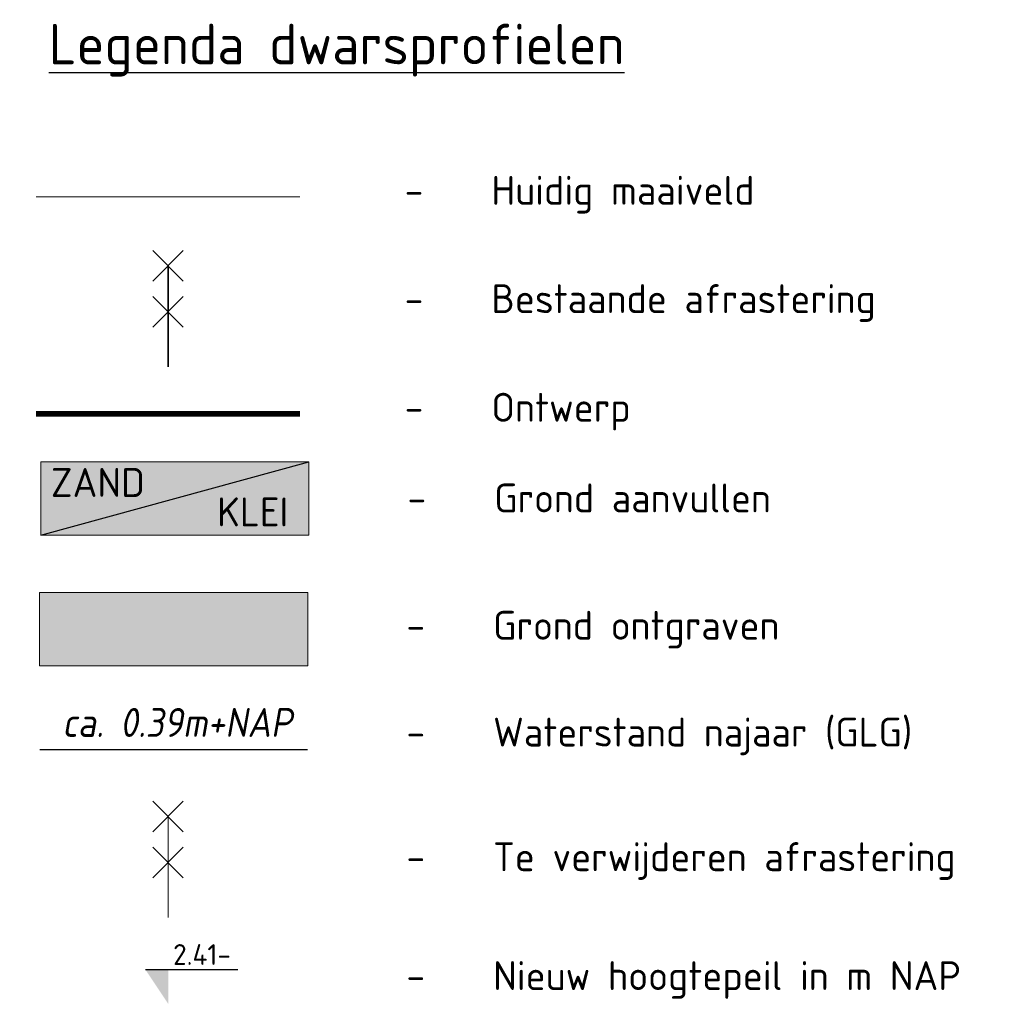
# Model space of a CAD drawing. Header units: metres. Extents: x 197883 to 206898, y 361907 to 364395.
# Tile 85 of 256: x 201516 to 201533, y 362618 to 362635. Entities that reach past the tile are written whole.
import ezdxf
from ezdxf.enums import TextEntityAlignment as Align

# ---------------------------------------------------------------- set-up
doc = ezdxf.new("R2010")
doc.units = ezdxf.units.M
for name, color, linetype, lineweight in [('B-ME-IE-TERREINAFSCHEIDING_KUNSTMATIG_RASTERHEKWERK-G', 20, 'Continuous', 18), ('B-ME-OB-WATERLIJN-GD1', 150, 'Continuous', 25), ('B-XX-IE-TERREINAFSCHEIDING_KUNSTMATIG_RASTERHEKWERK-BESTAAND-AD', 252, 'Continuous', 35), ('profiel', 8, 'Continuous', 0), ('TDNA0312_dempen', 41, 'Continuous', 30), ('X-XX-AL-LEGENDA-G', 7, 'Continuous', 18), ('X-XX-AL-PEILMAAT-SD', 7, 'Continuous', 25), ('X-XX-AL-T25-1000', 7, 'Continuous', 25)]:
    doc.layers.add(name, color=color, linetype=linetype, lineweight=lineweight)
for name, color, linetype in [('kader', 7, 'Continuous'), ('TDNA----_aanvullen_klei', 83, 'Continuous'), ('TDNA----_aanvullen_zand', 71, 'Continuous'), ('TDNT----_profiel_txt', 10, 'Continuous'), ('XDNL----_dijkcontour', 10, 'Continuous'), ('z000h3', 7, 'Continuous')]:
    doc.layers.add(name, color=color, linetype=linetype)
doc.styles.add('ENV-P', font='ISOCP.SHX')
doc.styles.add('ISO', font='NLCS-ISO.ttf')
doc.styles.add('NLCS-ISO', font='NLCS-ISO.ttf', dxfattribs={"height": 1.8})
doc.styles.add('NLCS-ISO-M1000-T25', font='NLCS-ISO.ttf', dxfattribs={"height": 2.5})

# ---------------------------------------------------------------- blocks, each defined once
blk = doc.blocks.new('raster-t')
at = {"color": 0, "lineweight": -2}
for points in [[(0.53, 2.97), (-0.53, 4.03)], [(0.53, 4.03), (-0.53, 2.97)], [(0, 0), (0, 3.5)], [(0.53, 1.378), (-0.53, 2.439)], [(0.53, 2.439), (-0.53, 1.378)]]:
    blk.add_lwpolyline(points, dxfattribs=at)
blk = doc.blocks.new('SAL-PEILMAAT_INFRACAD_H01-SOD')
blk.add_line((-2, 3), (6, 3))
blk.add_solid([(-2, 3), (0, 3), (0, 0)])
at = {"style": 'NLCS-ISO'}
blk.add_attdef('...', (0.4, 3.4), '', height=1.8, dxfattribs=at)

msp = doc.modelspace()

# ---------------------------------------------------------------- hatches: boundary and pattern name
at = {"layer": 'TDNA----_aanvullen_klei'}
h = msp.add_hatch(color=256, dxfattribs=at)
h.dxf.hatch_style = 1
h.paths.add_polyline_path([(201521.474, 362627.101), (201516.836, 362625.832), (201521.474, 362625.832)])
at = {"layer": 'TDNA----_aanvullen_zand'}
msp.add_hatch(color=256, dxfattribs=at).paths.add_polyline_path([(201516.836, 362625.832), (201521.474, 362627.101), (201516.836, 362627.101)])
at = {"layer": 'TDNA0312_dempen'}
msp.add_hatch(color=256, dxfattribs=at).paths.add_polyline_path([(201521.455, 362624.841), (201516.818, 362624.841), (201516.818, 362623.571), (201521.455, 362623.571)])

# ---------------------------------------------------------------- linework, layer by layer
at = {"layer": 'B-ME-OB-WATERLIJN-GD1', "const_width": 0.025}
msp.add_lwpolyline([(201516.818, 362622.12), (201521.455, 362622.12)], dxfattribs=at)
at = {"layer": 'kader', "color": 1, "flags": 128}
msp.add_lwpolyline([(201516.836, 362625.832), (201521.474, 362627.101)], dxfattribs=at)
at = {"layer": 'profiel', "linetype": 'Continuous', "lineweight": 0}
msp.add_line((201521.32, 362631.682), (201516.757, 362631.682), dxfattribs=at)
at = {"layer": 'X-XX-AL-LEGENDA-G', "flags": 128}
for points in [[(201516.836, 362627.101), (201521.474, 362627.101), (201521.474, 362625.832), (201516.836, 362625.832)], [(201516.818, 362624.841), (201521.455, 362624.841), (201521.455, 362623.571), (201516.818, 362623.571)]]:
    msp.add_lwpolyline(points, close=True, dxfattribs=at)
at = {"layer": 'XDNL----_dijkcontour', "const_width": 0.1}
msp.add_lwpolyline([(201521.32, 362627.929), (201516.757, 362627.929)], dxfattribs=at)

# ---------------------------------------------------------------- block references
at = {"layer": 'B-ME-IE-TERREINAFSCHEIDING_KUNSTMATIG_RASTERHEKWERK-G', "xscale": 0.5, "yscale": 0.5, "zscale": 0.5}
msp.add_blockref('raster-t', (201519.038, 362619.216), dxfattribs=at)
at = {"layer": 'B-XX-IE-TERREINAFSCHEIDING_KUNSTMATIG_RASTERHEKWERK-BESTAAND-AD', "xscale": 0.5, "yscale": 0.5, "zscale": 0.5}
msp.add_blockref('raster-t', (201519.038, 362628.741), dxfattribs=at)
at = {"layer": 'X-XX-AL-PEILMAAT-SD', "xscale": 0.2, "yscale": 0.2, "zscale": 0.2}
msp.add_blockref('SAL-PEILMAAT_INFRACAD_H01-SOD', (201519.046, 362617.718), dxfattribs=at).add_auto_attribs({'...': '2.41-'})

# ---------------------------------------------------------------- texts
at = {"layer": 'TDNT----_profiel_txt', "color": 150, "style": 'ENV-P', "oblique": 10}
msp.add_text('ca. 0.39m+NAP', height=0.5, dxfattribs=at).set_placement((201521.187, 362622.842), align=Align.TOP_RIGHT)
at = {"layer": 'X-XX-AL-T25-1000'}
for s, width, insert, char_height, attachment_point, style in [('{\\LLegenda dwarsprofielen}', 223.9568, (201516.975, 362634.676), 0.7, 1, 'NLCS-ISO'), ('\\pxi-3,l4,t4;-^IHuidig maaiveld', 64.29508, (201522.63, 362631.721), 0.5, 4, 'NLCS-ISO-M1000-T25'), ('\\pxi-3,l4,t4;-^IBestaande afrastering', 64.29508, (201522.63, 362629.847), 0.5, 4, 'NLCS-ISO-M1000-T25'), ('\\pxi-3,l4,t4;-^IOntwerp', 64.29508, (201522.63, 362627.968), 0.5, 4, 'NLCS-ISO-M1000-T25'), ('\\pxi-3,l4,t4;-^IGrond aanvullen', 64.29508, (201522.679, 362626.475), 0.5, 4, 'NLCS-ISO-M1000-T25'), ('\\pxi-3,l4,t4;-^IGrond ontgraven', 64.29508, (201522.66, 362624.197), 0.5, 4, 'NLCS-ISO-M1000-T25'), ('\\pxi-3,l4,t4;-^IWaterstand najaar (GLG)', 64.29508, (201522.66, 362622.35), 0.5, 4, 'NLCS-ISO-M1000-T25'), ('\\pxi-3,l4,t4;-^ITe verwijderen afrastering', 64.29508, (201522.66, 362620.194), 0.5, 4, 'NLCS-ISO-M1000-T25'), ('\\pxi-3,l4,t4;-^INieuw hoogtepeil in m NAP', 64.29508, (201522.66, 362618.137), 0.5, 4, 'NLCS-ISO-M1000-T25')]:
    msp.add_mtext_dynamic_manual_height_columns(s, width=width, gutter_width=12.5, heights=[0], dxfattribs=dict(at, insert=insert, char_height=char_height, attachment_point=attachment_point, style=style))
at = {"layer": 'z000h3', "style": 'ISO'}
for s, p in [('ZAND', (201517.011, 362626.493)), ('KLEI', (201519.887, 362625.984))]:
    msp.add_text(s, height=0.5, dxfattribs=at).set_placement(p)

doc.saveas('drawing.dxf')
